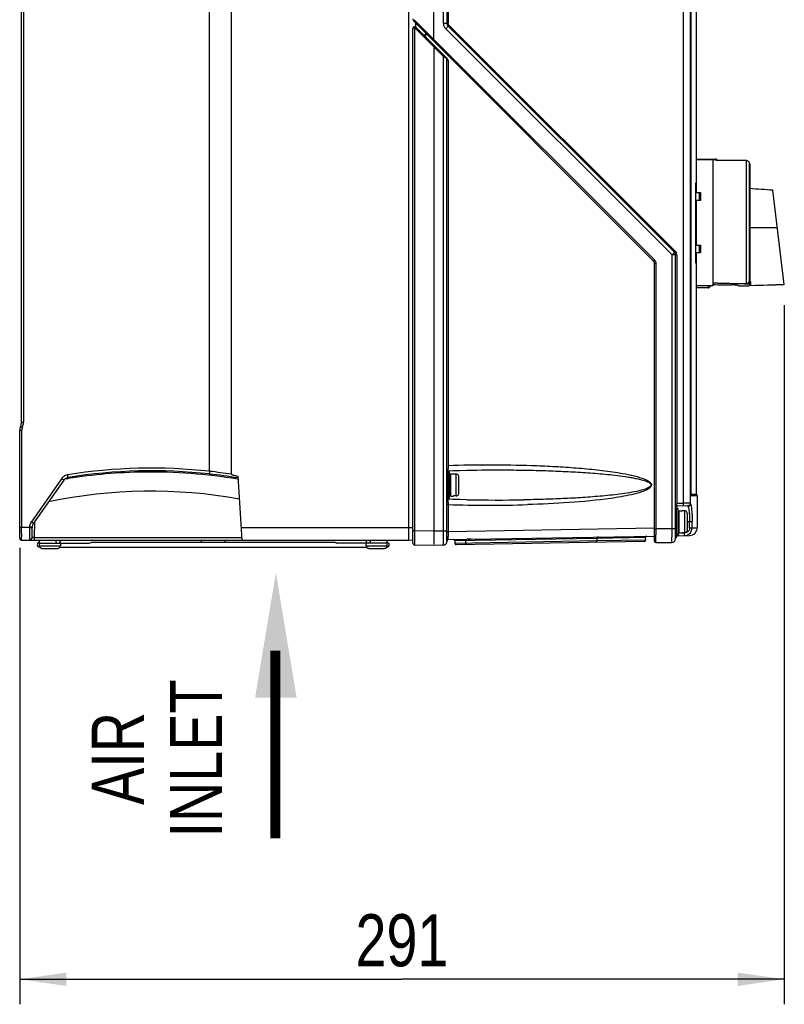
# Model space of a CAD drawing. Header units: inches. Extents: x 0 to 117, y 0 to 83.
# Tile 19 of 73: x 48 to 59, y 21 to 35. Entities that reach past the tile are written whole.
import ezdxf

# ---------------------------------------------------------------- set-up
doc = ezdxf.new("R2010")
doc.units = ezdxf.units.IN
doc.header["$LTSCALE"] = 6.431102
doc.header["$MEASUREMENT"] = 0
doc.layers.get('0').update_dxf_attribs({"linetype": 'CONTINUOUS'})
doc.styles.get("Standard").update_dxf_attribs({"font": 'txt', "width": 0.8})
doc.styles.add('TEXTSTYLE_5', font='txt', dxfattribs={"width": 0.8})
doc.dimstyles.new('DIMSTYLE_2', dxfattribs={"dimtxt": 0.78125, "dimasz": 0.7, "dimexe": 0.18, "dimexo": 0.0625, "dimgap": 0.09, "dimtad": 1, "dimdec": 0, "dimzin": 4, "dimdsep": 46, "dimtxsty": 'STANDARD', "dimblk": '_FILLED', "dimblk1": '_FILLED', "dimblk2": '_FILLED', "dimcen": 0.09, "dimadec": 0, "dimazin": 0, "dimtfac": 1, "dimtdec": 0, "dimtofl": 0, "dimtmove": 0, "dimatfit": 3, "dimldrblk": '_FILLED', "dimfxl": 1, "dimtolj": 1, "dimtzin": 4, "dimarcsym": 0})

# ---------------------------------------------------------------- blocks, each defined once
blk = doc.blocks.new('_FILLED')
at = {"color": 0, "linetype": 'BYBLOCK'}
blk.add_solid([(0, 0), (-1, 0.143), (-1, -0.143)], dxfattribs=at)
blk = doc.blocks.new('*D2')
at = {"color": 7, "linetype": 'CONTINUOUS'}
for p, q in [((59.009, 31.101), (59.009, 20.62)), ((47.548, 27.463), (47.548, 20.62)), ((47.548, 20.995), (53.278, 20.995)), ((59.009, 20.995), (53.278, 20.995))]:
    blk.add_line(p, q, dxfattribs=at)
at = {"color": 7, "linetype": 'CONTINUOUS', "xscale": 0.7, "yscale": 0.7, "zscale": 0.7, "rotation": 180}
blk.add_blockref('_FILLED', (47.548, 20.995), dxfattribs=at)
at = {"color": 7, "linetype": 'CONTINUOUS', "xscale": 0.7, "yscale": 0.7, "zscale": 0.7}
blk.add_blockref('_FILLED', (59.009, 20.995), dxfattribs=at)
at = {"color": 7, "linetype": 'CONTINUOUS', "insert": (53.278, 21.971), "char_height": 0.7812, "width": 1.875, "attachment_point": 2, "line_spacing_factor": 0.9}
blk.add_mtext('291', dxfattribs=at)
blk = doc.blocks.new('SYMBOL_1_BL2', base_point=(51.388, 25.099))
at = {"color": 7, "linetype": 'CONTINUOUS', "const_width": 0.15}
blk.add_lwpolyline([(51.38, 25.92), (51.38, 23.107)], dxfattribs=at)
at = {"color": 7, "linetype": 'CONTINUOUS'}
blk.add_solid([(51.7, 25.215), (51.388, 27.09), (51.075, 25.215)], dxfattribs=at)

msp = doc.modelspace()

# ---------------------------------------------------------------- linework, layer by layer
at = {"color": 7, "linetype": 'CONTINUOUS'}
for p, q in [((53.953, 53.052), (53.953, 35.33)), ((53.756, 35.087), (53.756, 52.907)), ((53.902, 35.33), (53.902, 52.895)), ((53.383, 27.767), (53.383, 52.775)), ((57.5, 28.133), (57.5, 52.589)), ((57.603, 28.125), (57.603, 52.589)), ((50.394, 28.611), (50.394, 51.428)), ((50.721, 28.567), (50.721, 51.481)), ((47.575, 29.35), (47.575, 51.083)), ((47.604, 51.083), (47.604, 29.35)), ((57.614, 28.274), (57.614, 45.032)), ((57.693, 32.791), (57.693, 43.64)), ((53.97, 40.395), (53.97, 35.33)), ((57.046, 31.767), (53.459, 35.355)), ((53.756, 35.085), (53.472, 35.369)), ((53.481, 35.333), (53.481, 35.271)), ((53.902, 35.33), (53.953, 35.33)), ((53.971, 35.288), (57.361, 31.898)), ((57.373, 31.912), (53.982, 35.302)), ((53.441, 27.534), (53.441, 35.252)), ((53.468, 35.259), (53.468, 27.723)), ((53.474, 35.257), (53.756, 34.975)), ((53.488, 35.271), (53.951, 34.808)), ((53.606, 35.154), (53.619, 35.154)), ((53.638, 35.127), (53.638, 35.174)), ((53.936, 35.247), (57.327, 31.856)), ((57.063, 31.781), (53.756, 35.087)), ((53.756, 34.978), (53.902, 34.833)), ((53.756, 34.975), (53.756, 27.718)), ((53.902, 27.72), (53.902, 34.833)), ((53.909, 34.827), (53.902, 34.833)), ((53.923, 34.818), (53.909, 34.827)), ((53.953, 34.798), (53.923, 34.818)), ((53.953, 27.563), (53.953, 34.798)), ((53.953, 34.798), (53.961, 34.783)), ((53.961, 34.783), (53.97, 34.764)), ((53.97, 34.764), (53.97, 28.7)), ((57.693, 33.291), (57.945, 33.291)), ((57.945, 33.283), (57.693, 33.283)), ((57.885, 33.287), (57.841, 33.284)), ((57.973, 33.29), (57.929, 33.289)), ((57.945, 31.393), (57.945, 33.283)), ((57.964, 33.282), (57.945, 33.282)), ((57.973, 33.282), (57.964, 33.282)), ((57.973, 33.29), (57.973, 33.282)), ((57.993, 33.291), (57.976, 33.29)), ((57.993, 33.291), (57.993, 33.27)), ((58.441, 33.27), (57.993, 33.27)), ((58.441, 31.425), (58.441, 33.27)), ((58.468, 33.259), (58.477, 33.259)), ((58.477, 33.259), (58.477, 33.246)), ((58.481, 33.244), (58.481, 31.394)), ((58.493, 33.228), (58.481, 33.228)), ((58.493, 33.228), (58.493, 31.454)), ((57.685, 31.738), (57.685, 32.938)), ((57.693, 32.791), (57.752, 32.791)), ((57.732, 32.791), (57.732, 32.673)), ((57.752, 32.791), (57.752, 32.673)), ((59.009, 31.414), (58.836, 32.825)), ((57.752, 32.673), (57.693, 32.673)), ((57.693, 32.003), (57.693, 32.673)), ((58.493, 32.266), (58.904, 32.268)), ((57.693, 32.003), (57.752, 32.003)), ((57.732, 32.003), (57.732, 31.885)), ((57.752, 32.003), (57.752, 31.885)), ((57.396, 31.856), (57.327, 31.856)), ((57.327, 27.753), (57.327, 31.856)), ((57.378, 27.602), (57.378, 31.856)), ((57.396, 31.856), (57.396, 28.133)), ((57.752, 31.885), (57.693, 31.885)), ((57.693, 28.27), (57.693, 31.885)), ((57.086, 31.726), (57.063, 31.726)), ((57.063, 27.564), (57.063, 31.726)), ((57.086, 31.726), (57.086, 27.753)), ((58.508, 31.448), (58.481, 31.448)), ((58.508, 31.454), (58.493, 31.454)), ((58.508, 31.393), (58.508, 31.454)), ((57.945, 31.393), (57.693, 31.393)), ((57.867, 31.362), (57.693, 31.362)), ((57.867, 31.393), (57.867, 31.362)), ((58.323, 31.393), (58.481, 31.393)), ((59.009, 31.411), (58.508, 31.393)), ((47.575, 29.35), (47.604, 29.35)), ((47.577, 29.221), (47.548, 29.221)), ((47.548, 27.608), (47.548, 29.221)), ((47.577, 29.221), (47.577, 27.775)), ((53.971, 28.629), (53.971, 28.649)), ((48.174, 28.501), (47.723, 27.856)), ((48.26, 28.499), (48.275, 28.502)), ((48.272, 28.519), (48.271, 28.517)), ((50.825, 28.511), (50.82, 28.512)), ((50.882, 27.578), (50.824, 28.537)), ((53.965, 28.604), (53.993, 28.604)), ((53.965, 28.604), (53.965, 28.21)), ((53.973, 28.621), (53.973, 28.604)), ((53.993, 28.21), (53.993, 28.603)), ((54.004, 28.572), (54.052, 28.572)), ((54.004, 28.572), (54.004, 28.242)), ((54.052, 28.571), (54.052, 28.572)), ((54.091, 28.571), (54.052, 28.571)), ((54.091, 28.243), (54.091, 28.571)), ((54.13, 28.282), (54.13, 28.531)), ((54.139, 28.626), (54.251, 28.628)), ((48.207, 28.478), (47.756, 27.834)), ((50.827, 28.491), (50.817, 28.493)), ((53.965, 28.21), (53.993, 28.21)), ((53.973, 28.21), (53.973, 28.192)), ((54.004, 28.241), (54.052, 28.241)), ((54.091, 28.243), (54.052, 28.243)), ((54.052, 28.241), (54.052, 28.243)), ((57.614, 28.274), (57.614, 28.274)), ((57.614, 28.27), (57.693, 28.27)), ((57.615, 28.258), (57.699, 28.258)), ((57.705, 28.246), (57.618, 28.246)), ((57.705, 28.246), (57.705, 27.766)), ((53.97, 28.114), (53.953, 28.114)), ((53.97, 28.114), (53.97, 27.705)), ((54.041, 28.19), (53.972, 28.192)), ((57.39, 28.052), (57.418, 28.052)), ((57.39, 28.052), (57.39, 27.659)), ((57.396, 28.133), (57.5, 28.133)), ((57.398, 28.092), (57.565, 28.097)), ((57.398, 28.092), (57.398, 28.052)), ((57.418, 27.659), (57.418, 28.052)), ((57.603, 28.136), (57.5, 28.134)), ((57.566, 28.097), (57.565, 28.097)), ((57.565, 28.086), (57.565, 28.097)), ((57.611, 28.099), (57.614, 28.084)), ((57.43, 28.021), (57.477, 28.021)), ((57.43, 28.021), (57.43, 27.69)), ((57.477, 28.02), (57.477, 28.021)), ((57.516, 28.02), (57.477, 28.02)), ((57.516, 27.691), (57.516, 28.02)), ((57.556, 27.731), (57.556, 27.98)), ((47.548, 27.775), (47.695, 27.775)), ((47.577, 27.714), (47.577, 27.775)), ((47.708, 27.774), (47.695, 27.775)), ((47.733, 27.617), (47.734, 27.767)), ((47.772, 27.617), (47.775, 27.861)), ((50.871, 27.767), (53.441, 27.767)), ((57.063, 27.759), (53.97, 27.705)), ((57.628, 27.856), (57.556, 27.856)), ((57.59, 27.765), (57.59, 27.856)), ((57.59, 27.765), (57.705, 27.766)), ((57.628, 27.766), (57.628, 27.856)), ((47.577, 27.677), (47.577, 27.714)), ((47.772, 27.617), (50.88, 27.617)), ((47.772, 27.578), (47.772, 27.617)), ((53.441, 27.723), (53.468, 27.723)), ((53.468, 27.723), (53.756, 27.718)), ((53.468, 27.723), (53.468, 27.7)), ((53.468, 27.7), (53.468, 27.678)), ((53.468, 27.678), (53.468, 27.656)), ((53.468, 27.656), (53.468, 27.596)), ((53.756, 27.717), (53.902, 27.72)), ((53.902, 27.72), (53.953, 27.72)), ((53.953, 27.705), (53.97, 27.705)), ((54.314, 27.593), (57.063, 27.641)), ((56.926, 27.619), (56.199, 27.606)), ((56.926, 27.619), (56.927, 27.58)), ((57.063, 27.751), (57.086, 27.751)), ((57.086, 27.753), (57.327, 27.753)), ((57.086, 27.751), (57.086, 27.727)), ((57.086, 27.727), (57.086, 27.704)), ((57.086, 27.704), (57.086, 27.681)), ((57.086, 27.681), (57.086, 27.66)), ((57.327, 27.755), (57.378, 27.755)), ((57.39, 27.659), (57.418, 27.659)), ((57.421, 27.685), (57.512, 27.687)), ((57.421, 27.646), (57.589, 27.649)), ((57.43, 27.69), (57.477, 27.69)), ((57.516, 27.691), (57.477, 27.691)), ((57.477, 27.69), (57.477, 27.691)), ((47.577, 27.578), (53.382, 27.578)), ((47.842, 27.535), (48.59, 27.535)), ((47.842, 27.535), (47.842, 27.496)), ((47.842, 27.496), (48.157, 27.496)), ((47.847, 27.476), (47.847, 27.476)), ((48.151, 27.476), (52.747, 27.476)), ((48.157, 27.535), (48.157, 27.496)), ((48.627, 27.547), (52.272, 27.547)), ((52.292, 27.54), (52.299, 27.537)), ((53.057, 27.535), (52.308, 27.535)), ((52.742, 27.496), (52.742, 27.535)), ((52.742, 27.496), (53.057, 27.496)), ((53.052, 27.476), (53.051, 27.476)), ((53.057, 27.496), (53.057, 27.535)), ((53.382, 27.578), (53.441, 27.586)), ((53.468, 27.596), (53.468, 27.562)), ((53.468, 27.562), (53.468, 27.548)), ((53.468, 27.548), (53.468, 27.511)), ((53.468, 27.511), (53.468, 27.508)), ((53.468, 27.508), (53.468, 27.506)), ((53.756, 27.501), (53.468, 27.506)), ((53.895, 27.504), (53.756, 27.501)), ((53.973, 27.587), (54.252, 27.592)), ((56.198, 27.606), (54.071, 27.569)), ((54.071, 27.569), (54.072, 27.53)), ((56.198, 27.567), (54.072, 27.53)), ((56.908, 27.56), (54.092, 27.51)), ((54.229, 27.572), (54.23, 27.533)), ((54.269, 27.592), (54.252, 27.592)), ((54.269, 27.592), (54.3, 27.593)), ((54.314, 27.593), (54.269, 27.592)), ((56.198, 27.606), (56.198, 27.567)), ((56.927, 27.58), (56.199, 27.567)), ((57.083, 27.545), (57.26, 27.542)), ((57.085, 27.561), (57.084, 27.545)), ((57.26, 27.542), (57.32, 27.543)), ((47.881, 27.456), (48.118, 27.456)), ((52.781, 27.456), (53.017, 27.456))]:
    msp.add_line(p, q, dxfattribs=at)
for points in [[(53.468, 35.259), (53.469, 35.259), (53.47, 35.259), (53.471, 35.259), (53.471, 35.259), (53.472, 35.259), (53.473, 35.258), (53.473, 35.258), (53.474, 35.258), (53.474, 35.257)], [(48.206, 28.476), (48.207, 28.478), (48.21, 28.482), (48.213, 28.486), (48.217, 28.489), (48.22, 28.493), (48.224, 28.496), (48.228, 28.499), (48.232, 28.502), (48.236, 28.504), (48.239, 28.506), (48.243, 28.508), (48.247, 28.51), (48.25, 28.511), (48.253, 28.512), (48.255, 28.513), (48.257, 28.513), (48.258, 28.514)], [(53.953, 28.602), (53.954, 28.605), (53.955, 28.609), (53.956, 28.612), (53.958, 28.615), (53.961, 28.618), (53.964, 28.619), (53.968, 28.621), (53.971, 28.621), (53.972, 28.621)], [(53.972, 28.621), (54.042, 28.624), (54.139, 28.626)], [(53.964, 28.194), (53.961, 28.196), (53.958, 28.198), (53.956, 28.201), (53.955, 28.205), (53.954, 28.208)], [(57.616, 28.252), (57.616, 28.252), (57.616, 28.253), (57.615, 28.254), (57.615, 28.255), (57.615, 28.257), (57.615, 28.259), (57.615, 28.261), (57.614, 28.263), (57.614, 28.265), (57.614, 28.268), (57.614, 28.271), (57.614, 28.274)], [(53.972, 28.192), (53.971, 28.192), (53.968, 28.193), (53.964, 28.194)], [(54.251, 28.185), (54.138, 28.187), (54.041, 28.19)]]:
    msp.add_lwpolyline(points, dxfattribs=at)
for centre, radius, start, end in [((53.5, 35.397), 0.0591, 180, 225), ((54.012, 35.33), 0.0591, 180, 225), ((53.469, 35.252), 0.0276, 45, 180), ((53.619, 35.174), 0.0197, 271.5, 360), ((54.02, 35.331), 0.119, 214.982, 224.9834), ((53.934, 34.798), 0.0197, 0, 45), ((57.953, 34.237), 0.947, 271.185, 271.3854), ((57.953, 34.23), 0.947, 271.195, 272.386), ((58.441, 33.231), 0.0391, 73.2723, 89.944), ((58.441, 33.23), 0.0403, 23.301, 39.8135), ((68.264, 32.356), 10.594, 176.5783, 176.8489), ((67.906, 32.378), 10.235, 176.3655, 176.5798), ((47.349, -125.127), 158.37, 85.84051, 85.96495), ((57.319, 31.856), 0.0591, 0, 45), ((57.004, 31.726), 0.0591, 0, 45), ((57.006, 31.725), 0.0793, 30.0794, 44.9765), ((57.007, 31.726), 0.0782, 25.0146, 30.0351), ((57.316, 31.856), 0.0793, 5.1282, 19.9285), ((57.318, 31.856), 0.078, 0.0102, 5.1106), ((57.008, 31.726), 0.078, 0.0102, 5.1205), ((68.333, 32.324), 10.664, 183.152, 183.421), ((68.064, 32.308), 10.394, 183.4221, 183.6328), ((58.439, 31.465), 0.0417, 342.0956, 359.9934), ((57.867, 31.393), 0.0315, 270, 360), ((47.705, 29.221), 0.157, 155.8532, 180), ((47.418, 29.35), 0.157, 335.8531, 360), ((47.703, 29.222), 0.126, 155.8157, 180.022), ((47.419, 29.349), 0.185, 335.8175, 338.5423), ((47.416, 29.35), 0.188, 338.6029, 357.2503), ((47.419, 29.35), 0.185, 357.3105, 0.0341), ((49.524, 20.704), 7.955, 83.7197, 99.1074), ((56.047, 28.681), 2.076, 179.4706, 180.3534), ((55.478, 28.676), 1.508, 180.2906, 180.9972), ((48.287, 28.422), 0.138, 99.189, 124.6291), ((49.519, 20.724), 7.877, 99.1966, 99.4945), ((49.524, 20.703), 7.916, 83.7143, 99.0993), ((49.52, 20.714), 7.887, 90.8417, 99.079), ((49.518, 20.708), 7.892, 80.5251, 90.8262), ((49.509, 20.654), 7.966, 80.5302, 83.6433), ((49.405, 19.909), 8.758, 81.3586, 83.512), ((49.519, 20.732), 7.581, 79.9287, 101.7178), ((57.709, 28.27), 0.0157, 180, 231.3178), ((57.689, 28.246), 0.0157, 0, 51.3178), ((56.146, 28.133), 2.176, 179.6624, 180.5092), ((54.594, 46.901), 18.798, 268.1, 271.7198), ((54.696, 53.36), 25.179, 268.9891, 270.9226), ((57.398, 28.073), 0.0197, 91.5, 180), ((58.008, 28.124), 0.612, 179.2641, 179.8956), ((57.564, 28.136), 0.0394, 272.9182, 360), ((56.566, 27.892), 1.023, 4.7747, 5.0688), ((47.702, 28.211), 0.446, 268.9738, 270.739), ((47.85, 27.767), 0.156, 144.9658, 151.9721), ((47.852, 27.766), 0.118, 145, 179.5), ((57.587, 27.767), 0.118, 271, 0.0024), ((47.577, 27.608), 0.0295, 180.0315, 269.9821), ((70.771, 27.722), 23.194, 180.1112, 180.2294), ((47.694, 27.618), 0.0394, 269.8766, 359.4857), ((59.205, 27.689), 5.234, 179.8267, 180.3178), ((57.595, 27.68), 3.624, 180.312, 180.7331), ((56.217, 27.607), 0.0197, 91, 181), ((56.946, 27.619), 0.0197, 91, 181), ((45.936, 27.702), 11.15, 359.5785, 359.7833), ((50.52, 27.667), 6.565, 359.2946, 359.587), ((57.39, 27.67), 0.0118, 180, 270), ((57.422, 27.602), 0.0433, 91, 180.4135), ((57.118, 27.674), 0.303, 0.7958, 2.047), ((56.925, 27.671), 0.497, 0.0545, 0.8016), ((55.478, 27.671), 1.943, 359.6911, 0.0374), ((57.511, 27.766), 0.0792, 271.0048, 274.1783), ((57.51, 27.766), 0.119, 271.0231, 278.4563), ((57.511, 27.767), 0.0804, 274.18, 278.649), ((57.511, 27.766), 0.0794, 308.008, 322.6831), ((57.51, 27.766), 0.119, 300.6238, 308.0055), ((47.847, 27.511), 0.0354, 90, 270), ((47.871, 27.566), 0.0315, 157.9124, 220), ((47.881, 27.496), 0.0394, 180, 270), ((48.122, 27.566), 0.0337, 180.0476, 189.3895), ((48.117, 27.496), 0.0394, 270, 360), ((48.127, 27.566), 0.0315, 310, 22.0876), ((50.23, 27.566), 0.0437, 352.7824, 7.2176), ((52.771, 27.566), 0.0315, 157.9124, 220), ((52.781, 27.496), 0.0394, 180, 270), ((52.774, 27.566), 0.0322, 349.5123, 10.4291), ((53.017, 27.496), 0.0394, 270, 360), ((53.027, 27.566), 0.0315, 310, 22.0876), ((53.052, 27.511), 0.0354, 270, 90), ((53.469, 27.534), 0.0276, 179.9988, 268.9999), ((53.894, 27.563), 0.0591, 271, 360), ((53.973, 27.567), 0.0197, 91, 180), ((54.052, 27.569), 0.0197, 1, 91), ((54.092, 27.53), 0.0197, 181, 271), ((54.21, 27.572), 0.0197, 1, 51), ((54.25, 27.533), 0.0197, 181, 271), ((56.179, 27.567), 0.0197, 271, 1), ((56.907, 27.579), 0.0197, 271, 1), ((57.083, 27.564), 0.0197, 180, 269), ((53.386, 27.632), 3.699, 359.0728, 359.2873), ((54.882, 27.608), 2.203, 358.7754, 359.0787), ((57.319, 27.602), 0.0591, 271, 360)]:
    msp.add_arc(centre, radius, start, end, dxfattribs=at)
for centre, major_axis, ratio, start_param, end_param in [((61.226, 32.338), (10.8, 0), 0.087489, -1.879416, -1.831553), ((61.181, 32.338), (10.8, 0), 0.087489, 4.40814, 4.459709), ((60.025, 32.338), (10.8, 0), 0.087489, -1.764555, -1.738244), ((21.85, 32.183), (50.961, 0.194), 0.026107, -0.76805, -0.753804)]:
    msp.add_ellipse(centre, major_axis=major_axis, ratio=ratio, start_param=start_param, end_param=end_param, dxfattribs=at)
for points, knots in [([(53.472, 35.369), (53.469, 35.365), (53.464, 35.361), (53.461, 35.357), (53.458, 35.355), (53.459, 35.355)], [0, 0, 0, 0, 0.707552, 0.923664, 1, 1, 1, 1]), ([(53.971, 35.288), (53.972, 35.287), (53.967, 35.281), (53.962, 35.274), (53.95, 35.261), (53.941, 35.252), (53.936, 35.247)], [0, 0, 0, 0, 0.081614, 0.294283, 0.615343, 1, 1, 1, 1]), ([(53.982, 35.302), (53.979, 35.299), (53.977, 35.296), (53.969, 35.29), (53.971, 35.288)], [0, 0, 0, 0, 0.707086, 1, 1, 1, 1]), ([(53.441, 35.252), (53.441, 35.255), (53.454, 35.259), (53.462, 35.259), (53.468, 35.259)], [0, 0, 0, 0, 0.326275, 1, 1, 1, 1]), ([(53.468, 35.279), (53.468, 35.279), (53.469, 35.276), (53.468, 35.271), (53.468, 35.264), (53.468, 35.259)], [0, 0, 0, 0, 0.07643, 0.292746, 1, 1, 1, 1]), ([(53.488, 35.271), (53.488, 35.271), (53.487, 35.269), (53.482, 35.266), (53.478, 35.26), (53.474, 35.257)], [0, 0, 0, 0, 0.076544, 0.293377, 1, 1, 1, 1]), ([(53.619, 35.154), (53.62, 35.154), (53.618, 35.147), (53.619, 35.144), (53.619, 35.14)], [0, 0, 0, 0, 0.268069, 1, 1, 1, 1]), ([(53.741, 35.072), (53.742, 35.072), (53.744, 35.075), (53.749, 35.077), (53.754, 35.083), (53.757, 35.087)], [0, 0, 0, 0, 0.078892, 0.297986, 1, 1, 1, 1]), ([(53.769, 34.99), (53.771, 34.989), (53.761, 34.983), (53.759, 34.979), (53.756, 34.976)], [0, 0, 0, 0, 0.292939, 1, 1, 1, 1]), ([(53.902, 34.833), (53.905, 34.836), (53.906, 34.839), (53.914, 34.845), (53.913, 34.846)], [0, 0, 0, 0, 0.707086, 1, 1, 1, 1]), ([(57.351, 31.882), (57.352, 31.883), (57.356, 31.888), (57.36, 31.893), (57.361, 31.897)], [0, 0, 0, 0, 0.358908, 1, 1, 1, 1]), ([(57.361, 31.898), (57.36, 31.899), (57.368, 31.905), (57.369, 31.909), (57.373, 31.912)], [0, 0, 0, 0, 0.292354, 1, 1, 1, 1]), ([(57.361, 31.897), (57.361, 31.897), (57.361, 31.897), (57.361, 31.898), (57.361, 31.898)], [0, 0, 0, 0, 0.608241, 1, 1, 1, 1]), ([(57.046, 31.767), (57.048, 31.766), (57.055, 31.775), (57.059, 31.778), (57.063, 31.781)], [0, 0, 0, 0, 0.302315, 1, 1, 1, 1]), ([(57.327, 31.856), (57.333, 31.863), (57.341, 31.871), (57.349, 31.88), (57.351, 31.882)], [0, 0, 0, 0, 0.780783, 1, 1, 1, 1]), ([(58.297, 31.402), (58.292, 31.402), (58.268, 31.405), (58.244, 31.406), (58.225, 31.406)], [0, 0, 0, 0, 0.211203, 1, 1, 1, 1]), ([(58.323, 31.395), (58.323, 31.398), (58.31, 31.398), (58.304, 31.401), (58.297, 31.402)], [0, 0, 0, 0, 0.272739, 1, 1, 1, 1]), ([(47.561, 29.285), (47.561, 29.285), (47.566, 29.284), (47.569, 29.281), (47.578, 29.278), (47.584, 29.275), (47.588, 29.273)], [0, 0, 0, 0, 0.075834, 0.291267, 0.616017, 1, 1, 1, 1]), ([(53.97, 28.7), (54.179, 28.707), (54.598, 28.713), (55.121, 28.705), (55.539, 28.687), (55.852, 28.667), (56.112, 28.644), (56.32, 28.62), (56.475, 28.599), (56.604, 28.577), (56.707, 28.556), (56.783, 28.538), (56.859, 28.516), (56.92, 28.493), (56.967, 28.47), (56.999, 28.448), (57.025, 28.413), (57.008, 28.373), (56.976, 28.35), (56.931, 28.324), (56.869, 28.301), (56.794, 28.279), (56.692, 28.254), (56.564, 28.229), (56.254, 28.181), (55.785, 28.138), (55.367, 28.118), (55.158, 28.112)], [0, 0, 0, 0, 0.125016, 0.250032, 0.312543, 0.375054, 0.437566, 0.468824, 0.500083, 0.531344, 0.546976, 0.56261, 0.578245, 0.593882, 0.601706, 0.609528, 0.61726, 0.62491, 0.632726, 0.640551, 0.656187, 0.671822, 0.687456, 0.718718, 0.749978, 0.874985, 1, 1, 1, 1]), ([(48.207, 28.478), (48.206, 28.477), (48.202, 28.483), (48.196, 28.485), (48.186, 28.493), (48.178, 28.498), (48.174, 28.501)], [0, 0, 0, 0, 0.083954, 0.29427, 0.601899, 1, 1, 1, 1]), ([(48.271, 28.517), (48.271, 28.515), (48.262, 28.516), (48.259, 28.514), (48.256, 28.513)], [0, 0, 0, 0, 0.277306, 1, 1, 1, 1]), ([(48.272, 28.519), (48.272, 28.52), (48.272, 28.524), (48.268, 28.537), (48.267, 28.549), (48.265, 28.558)], [0, 0, 0, 0, 0.083993, 0.301957, 1, 1, 1, 1]), ([(50.394, 28.611), (50.393, 28.601), (50.394, 28.589), (50.389, 28.575), (50.391, 28.571)], [0, 0, 0, 0, 0.698399, 1, 1, 1, 1]), ([(50.721, 28.567), (50.721, 28.563), (50.734, 28.561), (50.749, 28.555), (50.772, 28.55), (50.797, 28.543), (50.815, 28.539), (50.824, 28.537)], [0, 0, 0, 0, 0.126954, 0.248753, 0.499598, 0.749805, 1, 1, 1, 1]), ([(53.972, 28.621), (53.972, 28.621), (53.972, 28.626), (53.971, 28.627), (53.971, 28.629)], [0, 0, 0, 0, 0.256918, 1, 1, 1, 1]), ([(54.251, 28.628), (54.449, 28.632), (54.745, 28.634), (55.14, 28.629), (55.436, 28.622), (55.732, 28.61), (55.978, 28.597), (56.175, 28.582), (56.323, 28.569), (56.47, 28.554), (56.592, 28.538), (56.69, 28.523), (56.763, 28.51), (56.835, 28.495), (56.895, 28.479), (56.942, 28.462), (56.97, 28.45), (56.991, 28.437), (57.005, 28.424), (57.012, 28.406), (57.004, 28.388), (56.989, 28.376), (56.968, 28.363), (56.928, 28.345), (56.846, 28.32), (56.725, 28.295), (56.578, 28.273), (56.431, 28.255), (56.284, 28.241), (56.137, 28.228), (55.94, 28.214), (55.693, 28.201), (55.397, 28.19), (55.2, 28.186), (55.101, 28.184)], [0, 0, 0, 0, 0.12504, 0.187552, 0.250058, 0.312558, 0.375053, 0.4063, 0.437545, 0.468789, 0.500033, 0.515655, 0.531277, 0.5469, 0.562522, 0.570336, 0.57815, 0.582057, 0.585991, 0.589867, 0.593763, 0.597694, 0.6016, 0.609415, 0.625035, 0.656273, 0.687516, 0.71876, 0.750004, 0.78125, 0.812496, 0.874992, 0.937493, 1, 1, 1, 1]), ([(57.614, 28.274), (57.614, 28.268), (57.615, 28.259), (57.615, 28.249), (57.617, 28.246)], [0, 0, 0, 0, 0.646136, 1, 1, 1, 1]), ([(57.616, 28.254), (57.616, 28.253), (57.617, 28.25), (57.617, 28.248), (57.616, 28.247)], [0, 0, 0, 0, 0.476071, 1, 1, 1, 1]), ([(53.97, 28.146), (53.97, 28.15), (53.971, 28.163), (53.971, 28.175), (53.971, 28.184)], [0, 0, 0, 0, 0.311945, 1, 1, 1, 1]), ([(53.971, 28.184), (53.971, 28.186), (53.972, 28.188), (53.972, 28.192), (53.972, 28.192)], [0, 0, 0, 0, 0.74304, 1, 1, 1, 1]), ([(57.398, 28.092), (57.397, 28.092), (57.397, 28.097), (57.395, 28.105), (57.396, 28.117), (57.396, 28.125)], [0, 0, 0, 0, 0.075136, 0.282608, 1, 1, 1, 1]), ([(57.496, 28.095), (57.497, 28.095), (57.498, 28.1), (57.5, 28.112), (57.5, 28.125), (57.5, 28.134)], [0, 0, 0, 0, 0.088291, 0.304286, 1, 1, 1, 1]), ([(57.603, 28.118), (57.603, 28.119), (57.603, 28.121), (57.603, 28.123), (57.603, 28.125)], [0, 0, 0, 0, 0.502032, 1, 1, 1, 1]), ([(57.614, 28.084), (57.617, 28.069), (57.626, 27.993), (57.628, 27.917), (57.628, 27.856)], [0, 0, 0, 0, 0.196722, 1, 1, 1, 1]), ([(57.579, 28.037), (57.579, 28.033), (57.582, 28.015), (57.584, 27.997), (57.585, 27.983)], [0, 0, 0, 0, 0.226536, 1, 1, 1, 1]), ([(57.586, 27.978), (57.587, 27.968), (57.589, 27.927), (57.59, 27.887), (57.59, 27.856)], [0, 0, 0, 0, 0.234205, 1, 1, 1, 1]), ([(47.694, 27.765), (47.694, 27.741), (47.694, 27.706), (47.694, 27.662), (47.693, 27.634), (47.694, 27.612), (47.692, 27.594), (47.695, 27.586), (47.692, 27.578), (47.694, 27.578)], [0, 0, 0, 0, 0.38641, 0.55923, 0.709992, 0.833353, 0.924766, 0.980974, 1, 1, 1, 1]), ([(47.735, 27.773), (47.734, 27.772), (47.73, 27.774), (47.726, 27.773), (47.717, 27.774), (47.711, 27.774), (47.708, 27.774)], [0, 0, 0, 0, 0.080785, 0.295749, 0.595908, 1, 1, 1, 1]), ([(47.734, 27.767), (47.734, 27.766), (47.731, 27.766), (47.724, 27.765), (47.714, 27.765), (47.708, 27.765)], [0, 0, 0, 0, 0.074139, 0.278507, 1, 1, 1, 1]), ([(47.723, 27.856), (47.726, 27.853), (47.737, 27.846), (47.748, 27.838), (47.755, 27.834)], [0, 0, 0, 0, 0.364979, 1, 1, 1, 1]), ([(53.382, 27.578), (53.381, 27.578), (53.384, 27.586), (53.382, 27.594), (53.383, 27.613), (53.382, 27.635), (53.383, 27.664), (53.383, 27.708), (53.382, 27.743), (53.383, 27.767)], [0, 0, 0, 0, 0.019248, 0.07614, 0.16853, 0.292907, 0.444392, 0.617254, 1, 1, 1, 1]), ([(47.577, 27.578), (47.576, 27.578), (47.578, 27.585), (47.576, 27.593), (47.577, 27.61), (47.577, 27.622), (47.577, 27.629)], [0, 0, 0, 0, 0.065489, 0.258835, 0.573866, 1, 1, 1, 1]), ([(47.772, 27.617), (47.767, 27.617), (47.758, 27.617), (47.745, 27.616), (47.739, 27.618), (47.733, 27.616), (47.733, 27.617)], [0, 0, 0, 0, 0.382173, 0.707054, 0.923359, 1, 1, 1, 1]), ([(53.756, 27.718), (53.756, 27.69), (53.757, 27.639), (53.756, 27.579), (53.755, 27.54), (53.752, 27.519), (53.754, 27.507), (53.756, 27.501)], [0, 0, 0, 0, 0.382153, 0.70593, 0.830091, 0.922373, 1, 1, 1, 1]), ([(53.895, 27.504), (53.897, 27.504), (53.896, 27.512), (53.899, 27.522), (53.899, 27.543), (53.9, 27.569), (53.901, 27.601), (53.902, 27.652), (53.902, 27.692), (53.902, 27.72)], [0, 0, 0, 0, 0.020295, 0.077251, 0.16941, 0.293466, 0.444659, 0.617327, 1, 1, 1, 1]), ([(53.972, 27.591), (53.972, 27.593), (53.971, 27.607), (53.971, 27.622), (53.971, 27.633)], [0, 0, 0, 0, 0.153867, 1, 1, 1, 1]), ([(57.32, 27.543), (57.322, 27.543), (57.322, 27.551), (57.324, 27.56), (57.324, 27.581), (57.325, 27.606), (57.326, 27.638), (57.327, 27.688), (57.327, 27.728), (57.327, 27.755)], [0, 0, 0, 0, 0.020336, 0.077306, 0.169469, 0.293523, 0.444708, 0.617363, 1, 1, 1, 1]), ([(57.421, 27.66), (57.421, 27.659), (57.421, 27.654), (57.422, 27.649), (57.421, 27.646)], [0, 0, 0, 0, 0.358213, 1, 1, 1, 1]), ([(57.512, 27.647), (57.513, 27.647), (57.511, 27.653), (57.513, 27.659), (57.512, 27.673), (57.512, 27.682), (57.512, 27.687)], [0, 0, 0, 0, 0.076765, 0.293067, 0.617952, 1, 1, 1, 1]), ([(48.619, 27.545), (48.62, 27.546), (48.623, 27.546), (48.625, 27.547), (48.627, 27.547)], [0, 0, 0, 0, 0.529353, 1, 1, 1, 1]), ([(53.973, 27.587), (53.972, 27.587), (53.972, 27.589), (53.972, 27.59), (53.972, 27.591)], [0, 0, 0, 0, 0.259091, 1, 1, 1, 1])]:
    msp.add_open_spline(points, degree=3, knots=knots, dxfattribs=at)
for points in [[(53.472, 35.369), (53.468, 35.373), (53.465, 35.378), (53.463, 35.383)], [(53.923, 35.263), (53.909, 35.282), (53.902, 35.307), (53.902, 35.33)], [(53.973, 35.317), (53.971, 35.321), (53.97, 35.326), (53.97, 35.33)], [(53.982, 35.302), (53.978, 35.306), (53.975, 35.311), (53.973, 35.317)], [(53.97, 34.764), (53.966, 34.779), (53.963, 34.797), (53.951, 34.808)], [(57.929, 33.289), (57.914, 33.289), (57.9, 33.288), (57.885, 33.287)], [(58.471, 33.256), (58.467, 33.261), (58.46, 33.266), (58.453, 33.268)], [(57.373, 31.912), (57.381, 31.904), (57.387, 31.894), (57.391, 31.883)], [(57.078, 31.759), (57.082, 31.751), (57.084, 31.742), (57.085, 31.733)], [(58.441, 31.425), (58.457, 31.425), (58.474, 31.438), (58.479, 31.452)], [(48.209, 28.535), (48.195, 28.526), (48.183, 28.514), (48.174, 28.501)], [(48.206, 28.476), (48.22, 28.497), (48.245, 28.513), (48.271, 28.517)], [(48.207, 28.478), (48.222, 28.499), (48.247, 28.515), (48.272, 28.519)], [(54.111, 28.566), (54.105, 28.569), (54.098, 28.571), (54.091, 28.571)], [(54.125, 28.551), (54.122, 28.557), (54.117, 28.562), (54.111, 28.566)], [(54.13, 28.531), (54.13, 28.538), (54.128, 28.545), (54.125, 28.551)], [(54.091, 28.243), (54.098, 28.243), (54.105, 28.244), (54.111, 28.248)], [(54.111, 28.248), (54.117, 28.251), (54.122, 28.256), (54.125, 28.262)], [(54.125, 28.262), (54.128, 28.268), (54.13, 28.275), (54.13, 28.282)], [(57.565, 28.086), (57.575, 28.087), (57.587, 28.092), (57.594, 28.1)], [(57.565, 28.086), (57.566, 28.083), (57.568, 28.08), (57.569, 28.078)], [(57.569, 28.078), (57.57, 28.074), (57.571, 28.07), (57.572, 28.066)], [(57.572, 28.066), (57.575, 28.057), (57.577, 28.047), (57.579, 28.037)], [(57.594, 28.1), (57.598, 28.105), (57.601, 28.111), (57.603, 28.118)], [(57.603, 28.123), (57.605, 28.12), (57.606, 28.116), (57.607, 28.113)], [(57.607, 28.113), (57.608, 28.108), (57.61, 28.104), (57.611, 28.099)], [(57.536, 28.014), (57.53, 28.018), (57.523, 28.02), (57.516, 28.02)], [(57.55, 28), (57.547, 28.006), (57.542, 28.011), (57.536, 28.014)], [(57.556, 27.98), (57.556, 27.987), (57.554, 27.994), (57.55, 28)], [(47.694, 27.765), (47.694, 27.769), (47.694, 27.772), (47.695, 27.775)], [(47.713, 27.84), (47.702, 27.82), (47.696, 27.798), (47.695, 27.775)], [(57.59, 27.765), (57.59, 27.749), (57.584, 27.731), (57.574, 27.718)], [(57.583, 27.672), (57.61, 27.694), (57.628, 27.731), (57.628, 27.765)], [(57.378, 27.602), (57.378, 27.622), (57.388, 27.64), (57.393, 27.659)], [(57.516, 27.691), (57.523, 27.691), (57.53, 27.693), (57.536, 27.697)], [(57.56, 27.704), (57.549, 27.695), (57.536, 27.69), (57.523, 27.688)], [(57.527, 27.649), (57.542, 27.651), (57.557, 27.656), (57.57, 27.664)], [(57.536, 27.697), (57.542, 27.7), (57.547, 27.705), (57.55, 27.711)], [(57.55, 27.711), (57.554, 27.717), (57.556, 27.724), (57.556, 27.731)], [(48.099, 27.542), (48.093, 27.547), (48.09, 27.554), (48.089, 27.561)], [(48.152, 27.547), (48.149, 27.542), (48.144, 27.537), (48.138, 27.535)], [(48.59, 27.535), (48.6, 27.535), (48.609, 27.542), (48.619, 27.545)], [(50.269, 27.547), (50.271, 27.551), (50.273, 27.556), (50.274, 27.561)], [(50.626, 27.578), (50.625, 27.574), (50.625, 27.57), (50.625, 27.566)], [(50.625, 27.566), (50.625, 27.56), (50.626, 27.553), (50.63, 27.547)], [(52.272, 27.547), (52.278, 27.547), (52.284, 27.544), (52.29, 27.541)], [(52.299, 27.537), (52.302, 27.536), (52.305, 27.535), (52.308, 27.535)], [(52.764, 27.535), (52.757, 27.535), (52.75, 27.541), (52.747, 27.547)], [(52.776, 27.535), (52.784, 27.535), (52.793, 27.539), (52.799, 27.546)], [(52.799, 27.546), (52.802, 27.55), (52.805, 27.555), (52.806, 27.561)]]:
    msp.add_open_spline(points, degree=3, dxfattribs=at)

# ---------------------------------------------------------------- block references
msp.add_blockref('SYMBOL_1_BL2', (51.388, 25.099), dxfattribs=at)

# ---------------------------------------------------------------- texts
at = {"color": 7, "linetype": 'CONTINUOUS', "insert": (48.628, 24.306), "char_height": 0.7812, "width": 2.57812, "attachment_point": 2, "rotation": 90, "line_spacing_factor": 0.9, "style": 'TEXTSTYLE_5'}
msp.add_mtext('AIR \\PINLET', dxfattribs=at)

# ---------------------------------------------------------------- dimensions: what is measured, and where the dimension line sits
at = {"color": 7, "linetype": 'CONTINUOUS'}
dim = msp.add_linear_dim(base=(59.009, 20.995), p1=(47.548, 27.463), p2=(59.009, 31.101), dimstyle='DIMSTYLE_2', dxfattribs=at)
dim.commit()
dim.dimension.update_dxf_attribs({"geometry": '*D2', "text_midpoint": (52.341, 21.581), "dimtype": 160})

doc.saveas('drawing.dxf')
